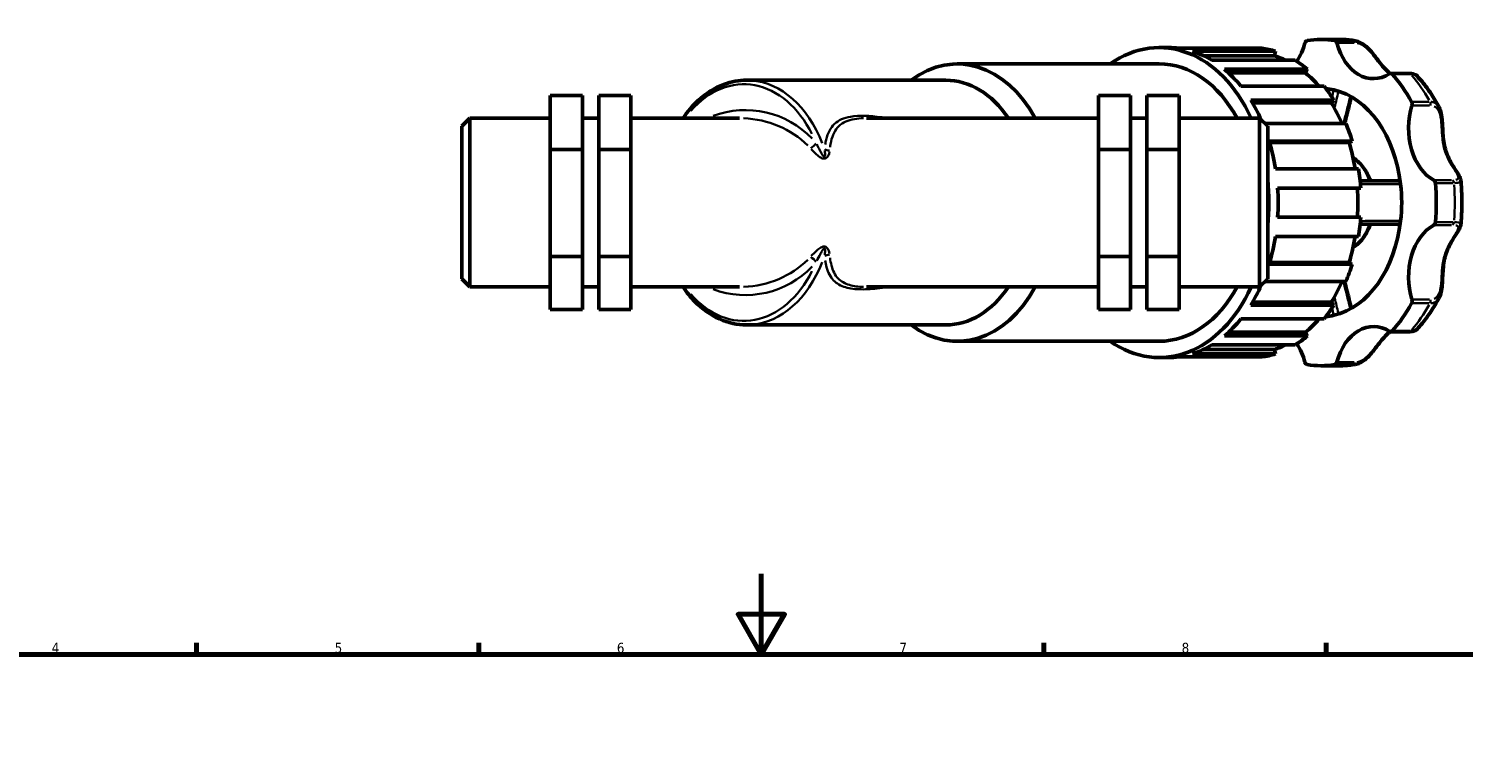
# Model space of a CAD drawing. Header units: millimetres. Extents: x 0 to 1004, y 0 to 1098.
# Tile 6 of 8: x 239 to 595, y 549 to 729. Entities that reach past the tile are written whole.
import ezdxf

# ---------------------------------------------------------------- set-up
doc = ezdxf.new("R2010")
doc.units = ezdxf.units.MM
for name, color, linetype, lineweight in [('Border (ISO)', 7, 'Continuous', 70), ('Visible (ISO)', 7, 'Continuous', 50), ('Visible Narrow (ISO)', 7, 'Continuous', 35)]:
    doc.layers.add(name, color=color, linetype=linetype, lineweight=lineweight)
doc.styles.add('Note Text (ISO)', font='tahoma.ttf')

# ---------------------------------------------------------------- blocks, each defined once
blk = doc.blocks.new('Borders Default Border')
at = {"layer": 'Border (ISO)'}
for p, q in [((280.33, 574), (280.33, 576.9)), ((350.42, 574), (350.42, 576.9)), ((490.58, 574), (490.58, 576.9)), ((560.67, 574), (560.67, 576.9))]:
    blk.add_line(p, q, dxfattribs=at)
at = {"layer": 'Border (ISO)', "flags": 128}
for points in [[(420.5, 594), (420.5, 574), (414.73, 584), (426.27, 584), (420.5, 574)], [(20, 20), (20, 574), (821, 574), (821, 20), (20, 20)]]:
    blk.add_lwpolyline(points, dxfattribs=at)
at = {"layer": 'Border (ISO)', "color": 232, "true_color": 0xca0064, "char_height": 2.5, "attachment_point": 7, "style": 'Note Text (ISO)'}
for s, insert in [('4', (244.42, 574.4)), ('5', (314.64, 574.35)), ('6', (384.66, 574.35)), ('7', (454.77, 574.4)), ('8', (524.81, 574.34))]:
    blk.add_mtext(s, dxfattribs=dict(at, insert=insert))

msp = doc.modelspace()

# ---------------------------------------------------------------- linework, layer by layer
at = {"layer": 'Visible (ISO)'}
for p, q in [((559.352, 726.675), (563.934, 726.675)), ((519.247, 724.65), (521.538, 724.65)), ((544.703, 724.481), (524.084, 724.481)), ((527.488, 723.718), (548.107, 723.718)), ((548.107, 723.718), (547.854, 722.616)), ((469.131, 720.6), (519.247, 720.6)), ((547.854, 722.616), (530.267, 722.616)), ((552.949, 721.493), (532.33, 721.493)), ((535.4, 719.281), (556.019, 719.281)), ((556.019, 719.281), (555.537, 718.343)), ((416.858, 716.55), (466.267, 716.55)), ((555.537, 718.343), (536.464, 718.343)), ((581.223, 718.225), (576.641, 718.225)), ((368.151, 712.732), (376.151, 712.732)), ((368.151, 699.369), (368.151, 712.732)), ((376.151, 699.369), (376.151, 712.732)), ((380.151, 712.732), (380.151, 699.369)), ((380.151, 712.732), (388.151, 712.732)), ((388.151, 712.732), (388.151, 699.369)), ((512.151, 712.732), (504.151, 712.732)), ((504.151, 712.732), (504.151, 699.369)), ((512.151, 699.369), (512.151, 712.732)), ((516.151, 712.732), (516.151, 699.369)), ((524.151, 712.732), (516.151, 712.732)), ((524.151, 699.369), (524.151, 712.732)), ((560.138, 715.049), (539.519, 715.049)), ((541.956, 711.603), (562.575, 711.603)), ((561.912, 710.921), (542.37, 710.921)), ((562.575, 711.603), (561.912, 710.921)), ((346.151, 705.13), (348.151, 707.13)), ((346.151, 667.22), (346.151, 705.13)), ((348.151, 707.13), (348.151, 665.22)), ((348.151, 707.13), (368.151, 707.13)), ((376.151, 707.13), (380.151, 707.13)), ((388.151, 707.13), (415.123, 707.13)), ((446.638, 707.13), (504.151, 707.13)), ((512.151, 707.13), (516.151, 707.13)), ((524.151, 707.13), (544.151, 707.13)), ((544.151, 665.22), (544.151, 707.13)), ((546.151, 705.13), (544.151, 707.13)), ((565.567, 705.778), (545.503, 705.778)), ((546.151, 705.13), (546.151, 667.22)), ((546.513, 701.436), (567.132, 701.436)), ((567.132, 701.436), (566.352, 701.077)), ((368.151, 699.369), (376.151, 699.369)), ((368.151, 672.811), (368.151, 699.369)), ((376.151, 672.811), (376.151, 699.369)), ((380.151, 699.369), (380.151, 672.811)), ((380.151, 699.369), (388.151, 699.369)), ((388.151, 699.369), (388.151, 672.811)), ((512.151, 699.369), (504.151, 699.369)), ((504.151, 699.369), (504.151, 672.811)), ((512.151, 672.811), (512.151, 699.369)), ((516.151, 699.369), (516.151, 672.811)), ((524.151, 699.369), (516.151, 699.369)), ((524.151, 672.811), (524.151, 699.369)), ((566.352, 701.077), (546.621, 701.077)), ((568.705, 694.588), (548.086, 694.588)), ((548.625, 689.775), (569.244, 689.775)), ((569.244, 682.575), (548.625, 682.575)), ((548.086, 677.761), (568.705, 677.761)), ((368.151, 672.811), (376.151, 672.811)), ((368.151, 659.617), (368.151, 672.811)), ((376.151, 659.617), (376.151, 672.811)), ((380.151, 672.811), (380.151, 659.617)), ((380.151, 672.811), (388.151, 672.811)), ((388.151, 672.811), (388.151, 659.617)), ((512.151, 672.811), (504.151, 672.811)), ((504.151, 672.811), (504.151, 659.617)), ((512.151, 659.617), (512.151, 672.811)), ((516.151, 672.811), (516.151, 659.617)), ((524.151, 672.811), (516.151, 672.811)), ((524.151, 659.617), (524.151, 672.811)), ((567.132, 670.913), (546.513, 670.913)), ((566.352, 671.272), (546.621, 671.272)), ((566.352, 671.272), (567.132, 670.913)), ((346.151, 667.22), (348.151, 665.22)), ((546.151, 667.22), (544.151, 665.22)), ((545.503, 666.571), (565.567, 666.571)), ((348.151, 665.22), (368.151, 665.22)), ((376.151, 665.22), (380.151, 665.22)), ((388.151, 665.22), (415.123, 665.22)), ((446.638, 665.22), (504.151, 665.22)), ((512.151, 665.22), (516.151, 665.22)), ((524.151, 665.22), (544.151, 665.22)), ((368.151, 659.617), (376.151, 659.617)), ((380.151, 659.617), (388.151, 659.617)), ((512.151, 659.617), (504.151, 659.617)), ((524.151, 659.617), (516.151, 659.617)), ((562.575, 660.746), (541.956, 660.746)), ((561.912, 661.428), (542.37, 661.428)), ((561.912, 661.428), (562.575, 660.746)), ((416.858, 655.8), (466.267, 655.8)), ((539.519, 657.3), (560.138, 657.3)), ((469.131, 651.75), (519.247, 651.75)), ((556.019, 653.068), (535.4, 653.068)), ((555.537, 654.006), (536.464, 654.006)), ((555.537, 654.006), (556.019, 653.068)), ((576.641, 654.124), (581.223, 654.124)), ((548.107, 648.631), (527.488, 648.631)), ((547.854, 649.733), (530.267, 649.733)), ((532.33, 650.856), (552.949, 650.856)), ((547.854, 649.733), (548.107, 648.631)), ((519.247, 647.7), (521.538, 647.7)), ((524.084, 647.868), (544.703, 647.868)), ((559.352, 645.675), (563.934, 645.675))]:
    msp.add_line(p, q, dxfattribs=at)
for centre, major_axis, start_param, end_param in [((519.247, 686.175), (0, 38.475), 5.288348, 6.74614), ((556.002, 725.49), (0, 0.9), 0.1199383, 1.2086624), ((559.352, 686.175), (0, 40.5), 6.163247, 6.4031236), ((562.702, 725.49), (0, 0.9), 5.0745229, 6.163247), ((469.131, 686.175), (0, 34.425), 5.3668284, 6.7731426), ((521.538, 686.175), (0, 38.475), 6.189481, 6.2831853), ((521.538, 686.175), (0, 38.475), 5.8753217, 6.0627304), ((542.158, 686.175), (0, 38.475), 6.0627304, 6.189481), ((546.317, 730.679), (0, -13.746), 0.8126333, 1.2086624), ((572.387, 730.679), (0, -13.746), 5.0745229, 6.7064496), ((519.247, 686.175), (0, 34.425), 5.3668284, 6.2831853), ((521.538, 686.175), (0, 38.475), 5.5611625, 5.7485711), ((542.158, 686.175), (0, 37.321), 5.9541706, 6.0656373), ((542.158, 686.175), (0, -38.475), 2.6069784, 2.7337291), ((466.267, 686.175), (0, 30.375), 5.4737075, 6.2831853), ((542.158, 686.175), (0, -37.321), 2.4554266, 2.6098854), ((576.641, 717.325), (0, 0.9), 5.6177255, 6.7064496), ((559.352, 686.175), (0, -40.5), 2.2362562, 2.4761328), ((542.158, 686.175), (0, -38.475), 2.2928192, 2.4195698), ((559.352, 686.175), (0, 28.35), 6.1220159, 6.2212703), ((559.352, 686.175), (0, 28.35), 4.8735584, 6.1220159), ((521.538, 686.175), (0, 38.475), 5.2768238, 5.4344118), ((542.158, 686.175), (0, -37.321), 2.1238253, 2.2957262), ((590.821, 704.609), (0, -13.746), 4.2891247, 5.9210514), ((581.379, 710.624), (0, -0.9), 1.1475321, 2.2362562), ((542.158, 686.175), (0, -38.475), 1.9786599, 2.1054105), ((521.538, 686.175), (0, 38.475), 4.9328439, 5.1202526), ((542.158, 686.175), (0, -37.321), 1.7981876, 1.9815669), ((542.158, 686.175), (0, -38.475), 1.6645006, 1.7912513), ((519.247, 686.175), (0, -38.475), 1.4216328, 1.7199599), ((559.352, 686.175), (0, -28.35), 1.409627, 1.7319657), ((587.152, 690.913), (0, 0.9), 4.8323273, 5.9210514), ((559.352, 686.175), (0, -40.5), 1.450858, 1.6907347), ((521.538, 686.175), (0, 38.475), 4.6186847, 4.8060933), ((542.158, 686.175), (0, -37.321), 1.474185, 1.6674076), ((559.352, 686.175), (0, -28.35), 0.1611694, 1.409627), ((542.158, 686.175), (0, -38.475), 1.3503414, 1.477092), ((590.821, 667.74), (0, 13.746), 0.3621339, 1.9940606), ((587.152, 681.436), (0, -0.9), 0.3621339, 1.450858), ((521.538, 686.175), (0, 38.475), 4.3045254, 4.491934), ((542.158, 686.175), (0, -37.321), 1.1600258, 1.3434051), ((542.158, 686.175), (0, -38.475), 1.0361821, 1.1629327), ((542.158, 686.175), (0, -37.321), 0.8458665, 1.0177673), ((469.131, 686.175), (0, -34.425), 5.793228, 7.1995422), ((466.267, 686.175), (0, -30.375), 0, 0.8094778), ((519.247, 686.175), (0, -38.475), 5.8202306, 7.2780226), ((519.247, 686.175), (0, -34.425), 0, 0.9163569), ((521.538, 686.175), (0, 38.475), 3.9903661, 4.1479541), ((542.158, 686.175), (0, -38.475), 0.7220229, 0.8487735), ((559.352, 686.175), (0, -40.5), 0.6654598, 0.9053365), ((581.379, 661.725), (0, -0.9), 0.9053365, 1.9940606), ((521.538, 686.175), (0, 38.475), 3.6762069, 3.8636155), ((542.158, 686.175), (0, -37.321), 0.5317072, 0.6861661), ((559.352, 686.175), (0, -28.35), 0.061915, 0.1611694), ((572.387, 641.67), (0, 13.746), 5.8599211, 7.4918477), ((542.158, 686.175), (0, -38.475), 0.4078636, 0.5346142), ((576.641, 655.024), (0, -0.9), 5.8599211, 6.9486451), ((521.538, 686.175), (0, -38.475), 0.2204549, 0.4078636), ((542.158, 686.175), (0, -38.475), 0.0937043, 0.2204549), ((542.158, 686.175), (0, -37.321), 0.217548, 0.3290147), ((546.317, 641.67), (0, -13.746), 1.9329302, 2.3289594), ((521.538, 686.175), (0, -38.475), 0, 0.0937043), ((556.002, 646.859), (0, -0.9), 5.0745229, 6.163247), ((559.352, 686.175), (0, -40.5), 6.163247, 6.4031236), ((562.702, 646.859), (0, -0.9), 0.1199383, 1.2086624)]:
    msp.add_ellipse(centre, major_axis=major_axis, ratio=0.7071068, start_param=start_param, end_param=end_param, dxfattribs=at)
for points, knots in [([(563.934, 726.675), (564.198, 726.675), (564.463, 726.67), (564.991, 726.652), (565.256, 726.639), (565.783, 726.603), (566.047, 726.58), (566.573, 726.526), (566.836, 726.495), (567.361, 726.423), (567.622, 726.383), (567.883, 726.338)], [0, 0, 0, 0, 0.02408574, 0.02408574, 0.04817149, 0.04817149, 0.07225723, 0.07225723, 0.09634298, 0.09634298, 0.12042872, 0.12042872, 0.12042872, 0.12042872]), ([(567.883, 726.338), (568.346, 726.259), (568.8, 726.092), (569.718, 725.606), (570.178, 725.27), (571.068, 724.485), (571.494, 724.03), (572.329, 723.053), (572.731, 722.529), (573.584, 721.402), (574.02, 720.815), (574.753, 719.921), (575.053, 719.581), (575.702, 718.925), (576.052, 718.618), (576.477, 718.306), (576.536, 718.264), (576.596, 718.223)], [0.0619115, 0.0619115, 0.0619115, 0.0619115, 0.2058972, 0.2058972, 0.3679864, 0.3679864, 0.5416372, 0.5416372, 0.7355831, 0.7355831, 0.9814468, 0.9814468, 1.1570331, 1.1570331, 1.3553055, 1.3553055, 1.3872269, 1.3872269, 1.3872269, 1.3872269]), ([(401.081, 707.13), (402.207, 708.781), (403.471, 710.259), (406.788, 713.315), (408.953, 714.676), (413.059, 716.202), (414.958, 716.55), (416.858, 716.55)], [5.47967172, 5.47967172, 5.47967172, 5.47967172, 5.70580556, 5.70580556, 6.02623407, 6.02623407, 6.28318531, 6.28318531, 6.28318531, 6.28318531]), ([(583.22, 717.602), (583.11, 717.722), (582.991, 717.81), (582.748, 717.952), (582.624, 718.005), (582.37, 718.092), (582.238, 718.125), (581.966, 718.177), (581.825, 718.195), (581.532, 718.22), (581.38, 718.225), (581.223, 718.225)], [2.65122093, 2.65122093, 2.65122093, 2.65122093, 2.70869344, 2.70869344, 2.76616595, 2.76616595, 2.82363846, 2.82363846, 2.88111097, 2.88111097, 2.93858348, 2.93858348, 2.93858348, 2.93858348]), ([(583.22, 717.602), (583.641, 717.145), (584.051, 716.675), (584.849, 715.709), (585.237, 715.213), (585.991, 714.197), (586.356, 713.677), (587.063, 712.615), (587.406, 712.072), (588.067, 710.967), (588.385, 710.403), (588.692, 709.83)], [0.65451507, 0.65451507, 0.65451507, 0.65451507, 0.70810877, 0.70810877, 0.76170247, 0.76170247, 0.81529617, 0.81529617, 0.86888987, 0.86888987, 0.92248357, 0.92248357, 0.92248357, 0.92248357]), ([(566.925, 712.424), (566.779, 711.846), (566.632, 711.268), (566.201, 709.567), (565.918, 708.444), (565.505, 706.806), (565.376, 706.292), (565.247, 705.778)], [0.29535006, 0.29535006, 0.29535006, 0.29535006, 0.4795356, 0.4795356, 0.83751033, 0.83751033, 1.00128099, 1.00128099, 1.00128099, 1.00128099]), ([(588.692, 709.83), (588.937, 709.374), (589.098, 708.873), (589.361, 707.687), (589.434, 706.989), (589.517, 705.838), (589.54, 705.385), (589.588, 704.386), (589.613, 703.842), (589.694, 702.645), (589.755, 701.997), (589.946, 700.696), (590.08, 700.046), (590.433, 698.787), (590.652, 698.177), (591.162, 697.002), (591.453, 696.436), (592.071, 695.357), (592.397, 694.843), (592.959, 693.978), (593.199, 693.617), (593.566, 693.022), (593.706, 692.781), (593.937, 692.288), (594.037, 692.037), (594.068, 691.726)], [0.3569047, 0.3569047, 0.3569047, 0.3569047, 0.5210466, 0.5210466, 0.7305085, 0.7305085, 0.8655304, 0.8655304, 1.0304584, 1.0304584, 1.2346342, 1.2346342, 1.4509996, 1.4509996, 1.6673651, 1.6673651, 1.8837306, 1.8837306, 2.100096, 2.100096, 2.2713748, 2.2713748, 2.3959671, 2.3959671, 2.5205594, 2.5205594, 2.5205594, 2.5205594]), ([(567.357, 697.256), (567.894, 696.925), (568.402, 696.524), (569.648, 695.302), (570.323, 694.379), (571.168, 692.782), (571.428, 692.191), (571.65, 691.575)], [0.41056356, 0.41056356, 0.41056356, 0.41056356, 0.60634368, 0.60634368, 0.92795207, 0.92795207, 1.10072228, 1.10072228, 1.10072228, 1.10072228]), ([(579.031, 691.575), (578.454, 691.575), (577.876, 691.575), (574.56, 691.575), (571.824, 691.575), (569.094, 691.575)], [0.5233196, 0.5233196, 0.5233196, 0.5233196, 0.7150136, 0.7150136, 1.6233341, 1.6233341, 1.6233341, 1.6233341]), ([(594.068, 691.726), (594.144, 690.99), (594.204, 690.251), (594.295, 688.771), (594.325, 688.03), (594.355, 686.546), (594.355, 685.803), (594.325, 684.319), (594.295, 683.578), (594.204, 682.098), (594.144, 681.359), (594.068, 680.623)], [1.42702002, 1.42702002, 1.42702002, 1.42702002, 1.48453054, 1.48453054, 1.54204107, 1.54204107, 1.59955159, 1.59955159, 1.65706211, 1.65706211, 1.71457263, 1.71457263, 1.71457263, 1.71457263]), ([(571.65, 680.775), (571.392, 680.057), (571.082, 679.374), (570.142, 677.7), (569.432, 676.787), (568.223, 675.686), (567.8, 675.366), (567.357, 675.093)], [2.04087038, 2.04087038, 2.04087038, 2.04087038, 2.24200108, 2.24200108, 2.56960616, 2.56960616, 2.73102909, 2.73102909, 2.73102909, 2.73102909]), ([(569.094, 680.775), (570.365, 680.775), (571.637, 680.775), (574.948, 680.775), (576.99, 680.775), (579.031, 680.775)], [1.043982, 1.043982, 1.043982, 1.043982, 1.4667098, 1.4667098, 2.1439965, 2.1439965, 2.1439965, 2.1439965]), ([(594.068, 680.623), (594.041, 680.352), (593.96, 680.127), (593.739, 679.623), (593.579, 679.348), (593.215, 678.758), (593.008, 678.444), (592.552, 677.746), (592.302, 677.359), (591.753, 676.451), (591.457, 675.922), (590.911, 674.8), (590.664, 674.205), (590.253, 672.975), (590.089, 672.339), (589.841, 671.028), (589.756, 670.353), (589.637, 668.971), (589.602, 668.265), (589.541, 666.99), (589.514, 666.425), (589.435, 665.425), (589.389, 664.988), (589.262, 664.199), (589.187, 663.844), (588.985, 663.158), (588.858, 662.828), (588.692, 662.519)], [0.418042, 0.418042, 0.418042, 0.418042, 0.5266626, 0.5266626, 0.670164, 0.670164, 0.819583, 0.819583, 0.986788, 0.986788, 1.1950961, 1.1950961, 1.4114614, 1.4114614, 1.6278267, 1.6278267, 1.844192, 1.844192, 2.0594724, 2.0594724, 2.2277417, 2.2277417, 2.3591335, 2.3591335, 2.4704144, 2.4704144, 2.5816952, 2.5816952, 2.5816952, 2.5816952]), ([(565.247, 666.571), (565.376, 666.057), (565.505, 665.543), (565.918, 663.905), (566.201, 662.782), (566.632, 661.081), (566.779, 660.503), (566.925, 659.925)], [1.04135628, 1.04135628, 1.04135628, 1.04135628, 1.20512687, 1.20512687, 1.56310158, 1.56310158, 1.7472871, 1.7472871, 1.7472871, 1.7472871]), ([(416.858, 655.8), (414.566, 655.8), (412.276, 656.308), (407.911, 658.284), (405.842, 659.765), (402.949, 662.715), (401.972, 663.913), (401.081, 665.22)], [3.14159265, 3.14159265, 3.14159265, 3.14159265, 3.45156129, 3.45156129, 3.76623036, 3.76623036, 3.94510624, 3.94510624, 3.94510624, 3.94510624]), ([(588.692, 662.519), (588.385, 661.946), (588.067, 661.383), (587.406, 660.277), (587.063, 659.735), (586.356, 658.672), (585.991, 658.152), (585.237, 657.136), (584.849, 656.64), (584.051, 655.674), (583.641, 655.204), (583.22, 654.747)], [2.21910908, 2.21910908, 2.21910908, 2.21910908, 2.27270278, 2.27270278, 2.32629648, 2.32629648, 2.37989018, 2.37989018, 2.43348389, 2.43348389, 2.48707759, 2.48707759, 2.48707759, 2.48707759]), ([(576.596, 654.126), (576.416, 654.002), (576.239, 653.868), (575.709, 653.432), (575.365, 653.099), (574.681, 652.35), (574.341, 651.933), (573.711, 651.121), (573.426, 650.74), (572.887, 650.026), (572.637, 649.699), (572.151, 649.091), (571.918, 648.809), (571.232, 648.036), (570.753, 647.555), (569.763, 646.775), (569.259, 646.464), (568.453, 646.143), (568.17, 646.06), (567.883, 646.011)], [1.5513601, 1.5513601, 1.5513601, 1.5513601, 1.6477523, 1.6477523, 1.8460254, 1.8460254, 2.0442986, 2.0442986, 2.1997299, 2.1997299, 2.3232447, 2.3232447, 2.4280733, 2.4280733, 2.6168206, 2.6168206, 2.7874567, 2.7874567, 2.8766709, 2.8766709, 2.8766709, 2.8766709]), ([(581.223, 654.124), (581.38, 654.124), (581.532, 654.13), (581.825, 654.154), (581.966, 654.172), (582.238, 654.224), (582.37, 654.257), (582.624, 654.344), (582.748, 654.397), (582.991, 654.539), (583.11, 654.627), (583.22, 654.747)], [0, 0, 0, 0, 0.05747064, 0.05747064, 0.11494128, 0.11494128, 0.17241192, 0.17241192, 0.22988256, 0.22988256, 0.2873532, 0.2873532, 0.2873532, 0.2873532]), ([(567.883, 646.011), (567.622, 645.966), (567.361, 645.926), (566.836, 645.854), (566.573, 645.823), (566.047, 645.769), (565.783, 645.747), (565.256, 645.711), (564.991, 645.697), (564.463, 645.679), (564.198, 645.675), (563.934, 645.675)], [3.02116393, 3.02116393, 3.02116393, 3.02116393, 3.04524968, 3.04524968, 3.06933542, 3.06933542, 3.09342117, 3.09342117, 3.11750691, 3.11750691, 3.14159265, 3.14159265, 3.14159265, 3.14159265])]:
    msp.add_open_spline(points, degree=3, knots=knots, dxfattribs=at)
at = {"layer": 'Visible Narrow (ISO)'}
for p, q in [((567.132, 726.384), (563.008, 726.384)), ((563.527, 725.809), (567.65, 725.809)), ((577.263, 718.033), (581.387, 718.033)), ((586.232, 711.18), (582.109, 711.18)), ((582.188, 710.255), (586.312, 710.255)), ((591.731, 691.754), (587.607, 691.754)), ((588.013, 691.02), (592.137, 691.02)), ((587.607, 680.595), (591.731, 680.595)), ((592.137, 681.329), (588.013, 681.329)), ((582.109, 661.169), (586.232, 661.169)), ((586.312, 662.094), (582.188, 662.094)), ((581.387, 654.316), (577.263, 654.316)), ((563.008, 645.965), (567.132, 645.965)), ((567.65, 646.54), (563.527, 646.54))]:
    msp.add_line(p, q, dxfattribs=at)
for start, end in [(43.77414, 110.39348), (249.60652, 316.22586)]:
    msp.add_arc((416.537, 686.175), 22.955, start, end, dxfattribs=at)
for centre, major_axis, ratio, start_param, end_param in [((563.934, 686.175), (0, 40.5), 0.7071068, 6.1692439, 6.2771884), ((567.284, 725.49), (0, 0.9), 0.7071068, 5.1289591, 6.1088108), ((416.151, 686.175), (0, 29.375), 0.7071068, 5.3305415, 6.9686898), ((416.858, 686.175), (0, 30.375), 0.7071068, 5.220047, 6.2272307), ((581.223, 717.325), (0, 0.9), 0.7071068, 5.6509985, 6.2499123), ((563.934, 686.175), (0, -40.5), 0.7071068, 2.24825, 2.464139), ((585.961, 710.624), (0, 0.9), 0.7071068, 4.3435609, 5.3234126), ((415.123, 686.175), (22.955, 0), 0.912873, 0.7429765, 1.5272269), ((432.689, 700.952), (-1.53, -1.288), 0.541297, 1.1934305, 2.0925823), ((437.455, 700.306), (1.991, -0.189), 0.6139026, 4.1134325, 4.7361071), ((563.71, 686.175), (0, -12.15), 0.7071068, 2.0648107, 2.6670967), ((591.734, 690.913), (0, 0.9), 0.7071068, 4.8867635, 5.8666152), ((563.934, 686.175), (0, -40.5), 0.7071068, 1.4628518, 1.6787408), ((563.71, 686.175), (0, -12.15), 0.7071068, 0.4744959, 1.076782), ((591.734, 681.436), (0, -0.9), 0.7071068, 0.4165701, 1.3964218), ((437.455, 672.043), (1.991, 0.189), 0.6139026, 1.5470782, 2.1697528), ((415.123, 686.175), (-22.955, 0), 0.912873, 1.6143658, 2.3986162), ((416.858, 686.175), (0, -30.375), 0.7071068, 0.0559546, 1.0631383), ((432.689, 671.397), (-1.53, 1.288), 0.541297, 4.1906031, 5.0897548), ((416.151, 686.175), (0, -29.375), 0.7071068, 5.5976808, 7.2358291), ((563.934, 686.175), (0, -40.5), 0.7071068, 0.6774537, 0.8933427), ((585.961, 661.725), (0, -0.9), 0.7071068, 0.9597727, 1.9396244), ((581.223, 655.024), (0, -0.9), 0.7071068, 0.033273, 0.6321868), ((563.934, 686.175), (0, -40.5), 0.7071068, 0.0059969, 0.1139414), ((567.284, 646.859), (0, -0.9), 0.7071068, 0.1743745, 1.1542262)]:
    msp.add_ellipse(centre, major_axis=major_axis, ratio=ratio, start_param=start_param, end_param=end_param, dxfattribs=at)
for points in [[(567.857, 726.343), (567.698, 726.368), (567.541, 726.382), (567.386, 726.383)], [(562.546, 714.066), (562.408, 713.519), (562.269, 712.971), (562.131, 712.424)], [(562.747, 709.824), (563.067, 711.089), (563.388, 712.354), (563.709, 713.619)], [(563.709, 658.73), (563.388, 659.995), (563.067, 661.26), (562.747, 662.525)], [(562.131, 659.925), (562.269, 659.378), (562.408, 658.83), (562.546, 658.283)], [(567.386, 645.966), (567.541, 645.967), (567.698, 645.981), (567.857, 646.007)]]:
    msp.add_open_spline(points, degree=3, dxfattribs=at)
for points, knots in [([(568.389, 725.761), (568.436, 725.753), (568.483, 725.743), (568.883, 725.651), (569.244, 725.506), (570.062, 725.046), (570.515, 724.695), (571.421, 723.843), (571.867, 723.332), (572.724, 722.275), (573.13, 721.73), (574.032, 720.558), (574.52, 719.954), (575.37, 719.083), (575.719, 718.771), (576.085, 718.494)], [0.0705099, 0.0705099, 0.0705099, 0.0705099, 0.0895826, 0.0895826, 0.2329147, 0.2329147, 0.4192465, 0.4192465, 0.629499, 0.629499, 0.8548237, 0.8548237, 1.1482018, 1.1482018, 1.3396888, 1.3396888, 1.3396888, 1.3396888]), ([(581.733, 718.032), (582.094, 718.024), (582.406, 717.982), (582.887, 717.843), (583.063, 717.749), (583.181, 717.64)], [-2.92421536, -2.92421536, -2.92421536, -2.92421536, -2.79016192, -2.79016192, -2.66558906, -2.66558906, -2.66558906, -2.66558906]), ([(566.584, 712.229), (566.316, 711.175), (566.049, 710.121), (565.535, 708.083), (565.287, 707.101), (565.041, 706.118)], [0.33956256, 0.33956256, 0.33956256, 0.33956256, 0.67550473, 0.67550473, 0.98847714, 0.98847714, 0.98847714, 0.98847714]), ([(588.621, 709.956), (588.475, 710.201), (588.304, 710.415), (587.838, 710.828), (587.522, 710.997), (586.99, 711.139), (586.803, 711.167), (586.608, 711.177)], [-0.33905946, -0.33905946, -0.33905946, -0.33905946, -0.23272663, -0.23272663, -0.08951024, -0.08951024, -0.01784523, -0.01784523, -0.01784523, -0.01784523]), ([(587.5, 710.054), (587.668, 709.977), (587.825, 709.877), (588.277, 709.496), (588.52, 709.135), (588.909, 708.218), (589.037, 707.643), (589.213, 706.376), (589.256, 705.68), (589.344, 704.014), (589.387, 703.039), (589.562, 701.481), (589.656, 700.884), (590.02, 699.222), (590.383, 698.189), (591.225, 696.415), (591.677, 695.652), (592.628, 694.147), (593.126, 693.433), (593.525, 692.479), (593.514, 692.175), (593.137, 691.924), (593.002, 691.871), (592.836, 691.833)], [0.1469303, 0.1469303, 0.1469303, 0.1469303, 0.2327266, 0.2327266, 0.4189079, 0.4189079, 0.629196, 0.629196, 0.8543541, 0.8543541, 1.1643808, 1.1643808, 1.361206, 1.361206, 1.7238645, 1.7238645, 2.0335351, 2.0335351, 2.4003715, 2.4003715, 2.6871586, 2.6871586, 2.7916765, 2.7916765, 2.7916765, 2.7916765]), ([(450.546, 707.322), (450.449, 707.336), (450.352, 707.35), (447.504, 707.741), (444.862, 707.865), (441.025, 707.206), (439.655, 706.644), (437.646, 704.75), (437.002, 703.423), (436.503, 701.39), (436.42, 700.984), (436.348, 700.562)], [12.2004295, 12.2004295, 12.2004295, 12.2004295, 12.2381156, 12.2381156, 13.3082025, 13.3082025, 14.0844327, 14.0844327, 14.8544153, 14.8544153, 15.0366888, 15.0366888, 15.0366888, 15.0366888]), ([(437.553, 699.895), (437.623, 700.406), (437.708, 700.894), (438.17, 702.957), (438.766, 704.248), (440.701, 706.091), (442.046, 706.638), (444.332, 707.023), (445.059, 707.091), (445.82, 707.119)], [-15.0775015, -15.0775015, -15.0775015, -15.0775015, -14.8544153, -14.8544153, -14.0844327, -14.0844327, -13.3082025, -13.3082025, -12.9758708, -12.9758708, -12.9758708, -12.9758708]), ([(432.914, 699.422), (432.964, 699.368), (433.015, 699.313), (433.377, 698.929), (433.698, 698.597), (434.28, 698.053), (434.525, 697.837), (434.944, 697.525), (435.101, 697.419), (435.512, 697.193), (435.789, 697.078), (436.241, 697.077), (436.396, 697.115), (436.737, 697.288), (436.886, 697.454), (437.187, 697.907), (437.29, 698.214), (437.382, 698.602), (437.4, 698.69), (437.415, 698.778)], [-4.71732649, -4.71732649, -4.71732649, -4.71732649, -4.68978173, -4.68978173, -4.52250709, -4.52250709, -4.40989932, -4.40989932, -4.34728239, -4.34728239, -4.25848377, -4.25848377, -4.21165765, -4.21165765, -4.13622961, -4.13622961, -4.01208507, -4.01208507, -3.97569641, -3.97569641, -3.97569641, -3.97569641]), ([(436.235, 699.13), (436.249, 699.041), (436.262, 698.952), (436.312, 698.562), (436.337, 698.26), (436.314, 697.834), (436.291, 697.683), (436.196, 697.555), (436.145, 697.539), (435.974, 697.609), (435.846, 697.774), (435.641, 698.08), (435.558, 698.219), (435.327, 698.621), (435.181, 698.896), (434.817, 699.587), (434.6, 700.009), (434.342, 700.501), (434.305, 700.57), (434.268, 700.64)], [3.97569641, 3.97569641, 3.97569641, 3.97569641, 4.01208507, 4.01208507, 4.13622961, 4.13622961, 4.21165765, 4.21165765, 4.25848377, 4.25848377, 4.34728239, 4.34728239, 4.40989932, 4.40989932, 4.52250709, 4.52250709, 4.68978173, 4.68978173, 4.71732649, 4.71732649, 4.71732649, 4.71732649]), ([(569.668, 690.75), (572.081, 690.74), (574.497, 690.733), (577.489, 690.727), (578.065, 690.726), (578.64, 690.725)], [-1.51679961, -1.51679961, -1.51679961, -1.51679961, -0.71501361, -0.71501361, -0.52424446, -0.52424446, -0.52424446, -0.52424446]), ([(592.536, 691.022), (593.145, 691.034), (593.595, 691.112), (593.994, 691.364), (594.066, 691.494), (594.069, 691.655)], [-2.91770448, -2.91770448, -2.91770448, -2.91770448, -2.68715857, -2.68715857, -2.54146179, -2.54146179, -2.54146179, -2.54146179]), ([(578.64, 681.624), (576.6, 681.62), (574.561, 681.616), (571.572, 681.606), (570.62, 681.603), (569.668, 681.599)], [-2.14307165, -2.14307165, -2.14307165, -2.14307165, -1.46670976, -1.46670976, -1.15051646, -1.15051646, -1.15051646, -1.15051646]), ([(592.837, 680.516), (592.973, 680.484), (593.088, 680.444), (593.382, 680.283), (593.473, 680.124), (593.462, 679.678), (593.334, 679.376), (592.923, 678.641), (592.633, 678.201), (591.898, 677.054), (591.437, 676.311), (590.773, 675.003), (590.536, 674.471), (589.956, 672.907), (589.701, 671.829), (589.423, 669.777), (589.367, 668.807), (589.259, 666.695), (589.209, 665.54), (588.808, 663.768), (588.514, 663.104), (587.891, 662.516), (587.704, 662.389), (587.499, 662.295)], [0.1469303, 0.1469303, 0.1469303, 0.1469303, 0.2327255, 0.2327255, 0.418906, 0.418906, 0.6291942, 0.6291942, 0.8543514, 0.8543514, 1.1644823, 1.1644823, 1.3614519, 1.3614519, 1.7242673, 1.7242673, 2.0339449, 2.0339449, 2.4008011, 2.4008011, 2.6874752, 2.6874752, 2.7916766, 2.7916766, 2.7916766, 2.7916766]), ([(594.072, 680.695), (594.068, 680.877), (593.973, 681.017), (593.604, 681.207), (593.355, 681.266), (592.885, 681.314), (592.718, 681.323), (592.536, 681.327)], [-0.39713989, -0.39713989, -0.39713989, -0.39713989, -0.23272553, -0.23272553, -0.08950982, -0.08950982, -0.0209021, -0.0209021, -0.0209021, -0.0209021]), ([(437.414, 673.571), (437.412, 673.587), (437.409, 673.603), (437.363, 673.859), (437.3, 674.101), (437.097, 674.592), (436.956, 674.849), (436.597, 675.141), (436.452, 675.218), (436.027, 675.305), (435.747, 675.24), (435.13, 674.979), (434.817, 674.742), (434.405, 674.402), (434.288, 674.3), (433.719, 673.781), (433.307, 673.352), (432.913, 672.927)], [0.04120463, 0.04120463, 0.04120463, 0.04120463, 0.04784684, 0.04784684, 0.14703064, 0.14703064, 0.25271333, 0.25271333, 0.30331833, 0.30331833, 0.38467749, 0.38467749, 0.51419494, 0.51419494, 0.5674749, 0.5674749, 0.78288805, 0.78288805, 0.78288805, 0.78288805]), ([(434.268, 671.709), (434.555, 672.253), (434.835, 672.799), (435.184, 673.458), (435.253, 673.587), (435.492, 674.023), (435.664, 674.327), (435.952, 674.701), (436.071, 674.812), (436.214, 674.786), (436.253, 674.727), (436.332, 674.478), (436.333, 674.232), (436.308, 673.752), (436.28, 673.511), (436.24, 673.252), (436.238, 673.235), (436.235, 673.219)], [-0.78288805, -0.78288805, -0.78288805, -0.78288805, -0.5674749, -0.5674749, -0.51419494, -0.51419494, -0.38467749, -0.38467749, -0.30331833, -0.30331833, -0.25271333, -0.25271333, -0.14703064, -0.14703064, -0.04784684, -0.04784684, -0.04120463, -0.04120463, -0.04120463, -0.04120463]), ([(436.347, 671.787), (436.447, 671.209), (436.566, 670.659), (437.088, 668.797), (437.646, 667.685), (439.223, 666.049), (440.217, 665.498), (442.546, 664.812), (443.866, 664.662), (446.715, 664.618), (448.246, 664.728), (450.062, 664.959), (450.303, 664.992), (450.546, 665.027)], [0.1575731, 0.1575731, 0.1575731, 0.1575731, 0.4076352, 0.4076352, 1.0598515, 1.0598515, 1.6777181, 1.6777181, 2.2837306, 2.2837306, 2.8997589, 2.8997589, 2.9938889, 2.9938889, 2.9938889, 2.9938889]), ([(445.823, 665.233), (444.583, 665.277), (443.428, 665.424), (441.254, 666.057), (440.283, 666.593), (438.769, 668.184), (438.25, 669.267), (437.761, 671.16), (437.644, 671.788), (437.553, 672.454)], [-2.2183704, -2.2183704, -2.2183704, -2.2183704, -1.6777181, -1.6777181, -1.0598515, -1.0598515, -0.4076352, -0.4076352, -0.1167563, -0.1167563, -0.1167563, -0.1167563]), ([(565.041, 666.231), (565.286, 665.252), (565.533, 664.273), (566.047, 662.236), (566.315, 661.178), (566.584, 660.12)], [1.05416012, 1.05416012, 1.05416012, 1.05416012, 1.36592265, 1.36592265, 1.70307461, 1.70307461, 1.70307461, 1.70307461]), ([(586.608, 661.173), (587.241, 661.204), (587.791, 661.439), (588.363, 662.009), (588.5, 662.191), (588.62, 662.394)], [-2.92076137, -2.92076137, -2.92076137, -2.92076137, -2.68747517, -2.68747517, -2.5995408, -2.5995408, -2.5995408, -2.5995408]), ([(576.085, 653.855), (575.636, 653.515), (575.213, 653.122), (574.197, 652.024), (573.619, 651.254), (572.518, 649.816), (572.021, 649.178), (571.2, 648.298), (570.917, 648.021), (570.095, 647.318), (569.53, 646.957), (568.774, 646.676), (568.58, 646.623), (568.389, 646.588)], [1.5988882, 1.5988882, 1.5988882, 1.5988882, 1.8340577, 1.8340577, 2.18553, 2.18553, 2.4401288, 2.4401288, 2.5648362, 2.5648362, 2.7901364, 2.7901364, 2.8680732, 2.8680732, 2.8680732, 2.8680732]), ([(583.182, 654.709), (583.144, 654.673), (583.1, 654.64), (582.871, 654.496), (582.614, 654.41), (582.123, 654.336), (581.936, 654.321), (581.733, 654.317)], [-0.27298554, -0.27298554, -0.27298554, -0.27298554, -0.23291481, -0.23291481, -0.08958262, -0.08958262, -0.01436766, -0.01436766, -0.01436766, -0.01436766])]:
    msp.add_open_spline(points, degree=3, knots=knots, dxfattribs=at)

# ---------------------------------------------------------------- block references
msp.add_blockref('Borders Default Border', (0, 0))

doc.saveas('drawing.dxf')
